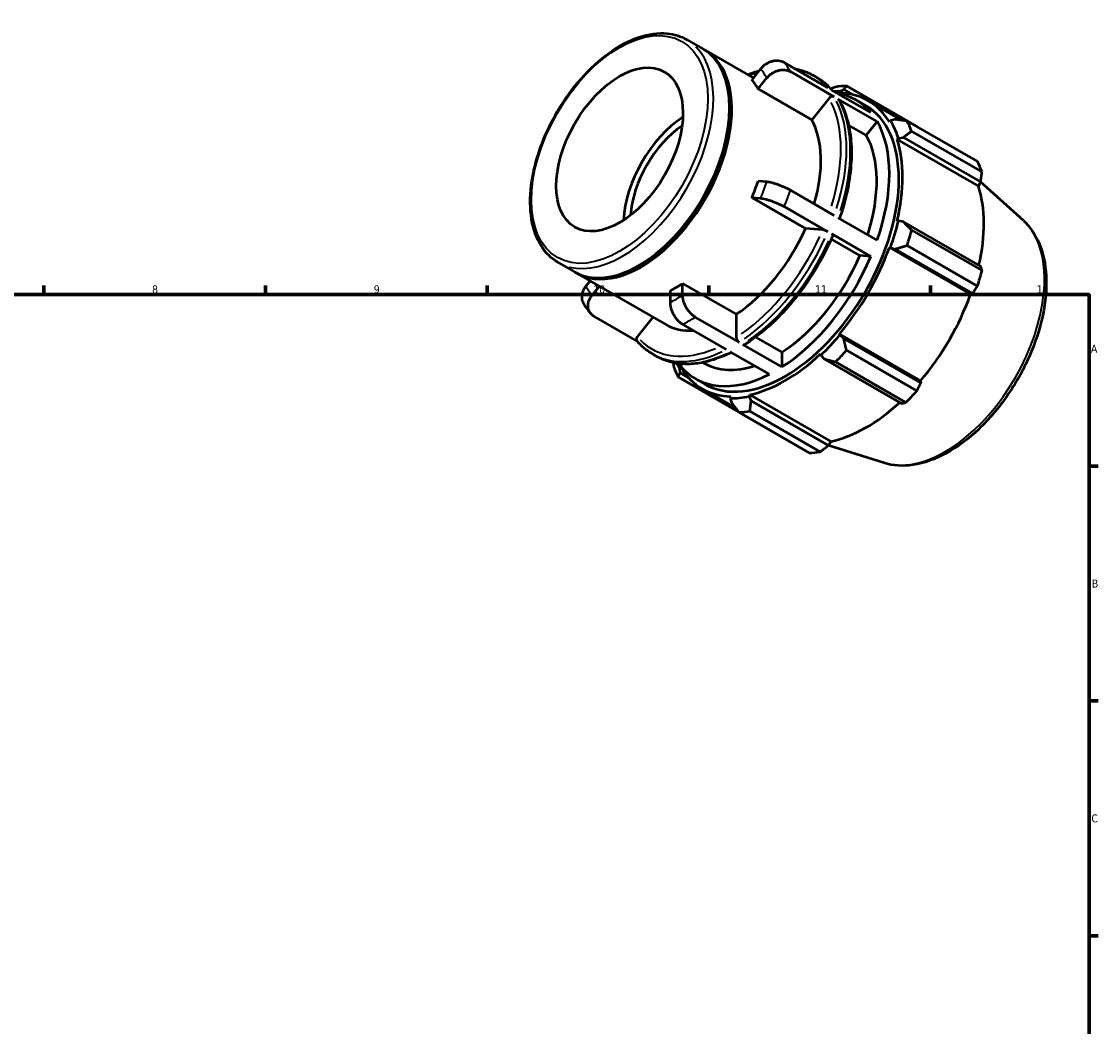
# Model space of a CAD drawing. Header units: millimetres. Extents: x 0 to 931, y 0 to 660.
# Tile 4 of 4: x 484 to 824, y 343 to 660. Entities that reach past the tile are written whole.
import ezdxf

# ---------------------------------------------------------------- set-up
doc = ezdxf.new("R2010")
doc.units = ezdxf.units.MM
for name, color, linetype, lineweight in [('Border (ISO)', 7, 'Continuous', 70), ('Visible (ISO)', 7, 'Continuous', 50), ('Visible Narrow (ISO)', 7, 'Continuous', 35)]:
    doc.layers.add(name, color=color, linetype=linetype, lineweight=lineweight)
doc.styles.add('Note Text (ISO)', font='tahoma.ttf')

# ---------------------------------------------------------------- blocks, each defined once
blk = doc.blocks.new('Borders Default Border')
at = {"layer": 'Border (ISO)'}
for p, q in [((490.58, 574), (490.58, 576.9)), ((560.67, 574), (560.67, 576.9)), ((630.75, 574), (630.75, 576.9)), ((700.83, 574), (700.83, 576.9)), ((770.92, 574), (770.92, 576.9)), ((821, 519.75), (823.9, 519.75)), ((821, 445.5), (823.9, 445.5)), ((821, 371.25), (823.9, 371.25))]:
    blk.add_line(p, q, dxfattribs=at)
at = {"layer": 'Border (ISO)', "flags": 128}
blk.add_lwpolyline([(20, 20), (20, 574), (821, 574), (821, 20), (20, 20)], dxfattribs=at)
at = {"layer": 'Border (ISO)', "color": 232, "true_color": 0xca0064, "char_height": 2.5, "attachment_point": 7, "style": 'Note Text (ISO)'}
for s, insert in [('8', (524.81, 574.34)), ('9', (594.88, 574.35)), ('10', (664.29, 574.35)), ('11', (734.37, 574.4)), ('12', (804.46, 574.4)), ('A', (821.59, 555.62)), ('B', (821.89, 481.37)), ('C', (821.73, 407.08))]:
    blk.add_mtext(s, dxfattribs=dict(at, insert=insert))

msp = doc.modelspace()

# ---------------------------------------------------------------- linework, layer by layer
at = {"layer": 'Visible (ISO)'}
for p, q in [((693.787, 654.61), (698.907, 651.662)), ((699.614, 651.255), (714.873, 642.467)), ((738.463, 639.352), (724.623, 647.322)), ((717.162, 645.313), (714.388, 641.864)), ((740.46, 636.502), (726.621, 644.472)), ((716.386, 639.014), (719.16, 642.463)), ((733.746, 643.335), (734.954, 642.639)), ((733.329, 629.257), (716.386, 639.014)), ((752.024, 631.543), (739.671, 638.656)), ((742.078, 637.722), (742.262, 638.238)), ((742.262, 638.238), (743.43, 638.809)), ((743.43, 638.809), (746.222, 637.202)), ((766.588, 627.134), (744.334, 639.949)), ((738.796, 636.054), (733.329, 629.257)), ((754.021, 628.693), (741.668, 635.806)), ((747.307, 635.525), (750.297, 633.804)), ((751.143, 635.272), (761.943, 629.053)), ((707.371, 632.567), (707.371, 632.974)), ((750.555, 624.383), (744.987, 627.59)), ((754.021, 628.693), (750.555, 624.383)), ((758.233, 628.97), (757.878, 628.552)), ((759.74, 629.344), (758.233, 628.97)), ((763.465, 628.846), (785.719, 616.031)), ((760.357, 623.061), (760.738, 623.42)), ((760.357, 623.061), (786.025, 608.28)), ((760.738, 623.42), (762.299, 623.676)), ((762.299, 623.676), (786.732, 609.606)), ((787.164, 612.831), (764.91, 625.646)), ((719.16, 609.582), (716.386, 609.837)), ((786.732, 609.606), (786.025, 608.28)), ((800.257, 597.371), (786.737, 609.641)), ((740.46, 598.994), (726.621, 606.964)), ((714.388, 604.686), (717.162, 604.432)), ((731.332, 594.929), (714.388, 604.686)), ((738.463, 593.844), (724.623, 601.813)), ((754.021, 591.185), (741.668, 598.299)), ((760.738, 597.306), (760.357, 597.226)), ((762.299, 597.007), (760.738, 597.306)), ((786.732, 582.937), (762.299, 597.007)), ((736.799, 594.428), (731.332, 594.929)), ((752.024, 586.034), (739.671, 593.148)), ((764.91, 594.364), (787.164, 581.549)), ((748.558, 586.352), (739.541, 591.544)), ((785.719, 576.685), (763.465, 589.5)), ((752.024, 586.034), (748.558, 586.352)), ((757.878, 588.881), (758.233, 588.871)), ((757.878, 588.881), (783.547, 574.099)), ((758.233, 588.871), (759.74, 588.393)), ((759.74, 588.393), (784.174, 574.323)), ((653.186, 584.105), (658.305, 581.157)), ((679.069, 583.42), (678.717, 583.216)), ((659.012, 580.749), (687.179, 564.529)), ((663.266, 578.3), (661.912, 576.615)), ((663.909, 573.766), (666.198, 576.611)), ((692.533, 573.809), (692.533, 577.512)), ((692.533, 577.512), (709.477, 567.755)), ((688.538, 575.211), (688.538, 571.508)), ((784.174, 574.323), (783.547, 574.099)), ((678.152, 559.258), (664.439, 567.155)), ((683.142, 566.854), (678.16, 560.66)), ((710.368, 558.911), (696.529, 566.881)), ((709.477, 567.755), (709.477, 560.456)), ((706.373, 556.611), (692.533, 564.58)), ((715.608, 560.521), (723.929, 555.729)), ((742.262, 561.21), (742.078, 561.513)), ((742.078, 561.513), (767.746, 546.732)), ((743.43, 560.143), (742.262, 561.21)), ((767.863, 546.072), (743.43, 560.143)), ((682.995, 555.203), (684.203, 554.507)), ((719.934, 548.801), (707.581, 555.915)), ((723.929, 551.102), (711.576, 558.215)), ((723.929, 555.729), (723.929, 551.102)), ((736.094, 555.202), (736.214, 554.831)), ((744.334, 556.364), (766.588, 543.549)), ((691.839, 551.377), (690.141, 552.355)), ((692.4, 552.074), (691.839, 551.377)), ((698.954, 552.533), (699.375, 552.29)), ((736.214, 554.831), (737.254, 553.628)), ((737.254, 553.628), (761.687, 539.558)), ((763.1, 539.87), (740.846, 552.685)), ((691.61, 550.506), (691.965, 550.923)), ((691.7, 549.211), (691.61, 550.506)), ((694.415, 547.648), (691.7, 549.211)), ((691.172, 547.869), (710.183, 536.92)), ((696.556, 547.394), (699.546, 545.672)), ((767.746, 546.732), (767.863, 546.072)), ((698.7, 544.203), (709.252, 538.126)), ((707.765, 541.754), (707.581, 541.238)), ((713.629, 541.824), (713.749, 542.334)), ((714.187, 540.345), (713.629, 541.824)), ((713.749, 542.334), (739.417, 527.553)), ((707.581, 541.238), (708.011, 539.746)), ((738.621, 526.275), (714.187, 540.345)), ((732.556, 523.951), (710.303, 536.766)), ((713.791, 537.104), (736.044, 524.289)), ((739.417, 527.553), (738.621, 526.275)), ((756.133, 520.748), (738.644, 526.312))]:
    msp.add_line(p, q, dxfattribs=at)
for centre, major_axis, start_param, end_param in [((678.606, 616.409), (20.301, 35.253), 3.1415927, 6.2831853), ((679.313, 616.002), (20.301, 35.253), 3.1242431, 6.3005348), ((690.536, 609.539), (20.301, 35.253), 5.9499518, 6.0889526), ((724.921, 589.738), (26.504, 46.024), 0.3034989, 0.3574833), ((727.318, 588.357), (28.195, 48.962), 0.3435016, 0.4380292), ((721.931, 591.46), (25.376, 44.066), 6.0750364, 6.4913342), ((724.921, 589.738), (26.222, 45.535), 5.975819, 6.5866842), ((724.921, 589.738), (25.376, 44.066), 3.1415927, 6.2831853), ((693.809, 607.654), (14.137, 24.549), 0.8441376, 2.2974551), ((678.959, 616.206), (-20.051, -34.819), 0.7873317, 2.354261), ((693.809, 607.654), (12.576, 21.838), 0.8659575, 2.2756352), ((707.479, 599.782), (20.301, 35.253), 5.1106382, 5.9499518), ((721.931, 591.46), (25.376, 44.066), 5.0278388, 5.963868), ((724.921, 589.738), (26.504, 46.024), 5.8012861, 5.975819), ((727.318, 588.357), (28.195, 48.962), 5.8412887, 5.9358163), ((721.931, 591.46), (22.556, 39.17), 5.0689191, 5.9569114), ((724.921, 589.738), (26.222, 45.535), 5.1904208, 5.8012861), ((749.572, 575.542), (28.195, 48.962), 5.8412887, 5.9358163), ((690.536, 609.539), (20.301, 35.253), 4.9027543, 5.041755), ((750.59, 574.956), (-26.222, -45.535), 2.0656152, 2.6596934), ((724.921, 589.738), (-26.504, -46.024), 1.8742952, 2.0488282), ((707.479, 599.782), (-20.301, -35.253), 0.8529648, 1.7611616), ((727.318, 588.357), (28.195, 48.962), 5.0558906, 5.1504181), ((721.931, 591.46), (-22.556, -39.17), 0.8460052, 1.7681212), ((721.931, 591.46), (-25.376, -44.066), 0.8390486, 1.7750778), ((724.921, 589.738), (26.222, 45.535), 4.4050227, 5.0158879), ((749.572, 575.542), (-28.195, -48.962), 1.9142979, 2.0088255), ((690.536, 609.539), (20.301, 35.253), 3.8555567, 3.9945575), ((750.59, 574.956), (-26.222, -45.535), 1.26343, 1.8742952), ((707.479, 599.782), (-20.301, -35.253), 0, 0.3674877), ((724.921, 589.738), (-26.504, -46.024), 1.0888971, 1.26343), ((724.921, 589.738), (26.222, 45.535), 3.6196245, 4.2304897), ((727.318, 588.357), (28.195, 48.962), 4.2704924, 4.36502), ((724.921, 589.738), (-26.504, -46.024), 5.925702, 5.975819), ((721.931, 591.46), (-22.556, -39.17), 0, 0.5736797), ((727.318, 588.357), (-28.195, -48.962), 5.8412887, 5.9358163), ((721.931, 591.46), (-25.376, -44.066), 6.0750364, 7.0110656), ((724.921, 589.738), (-26.222, -45.535), 5.975819, 6.5866842), ((724.921, 589.738), (-26.504, -46.024), 0.3034989, 0.4780318), ((749.572, 575.542), (-28.195, -48.962), 1.1288997, 1.2234273), ((750.59, 574.956), (-26.222, -45.535), 0.4780318, 1.0719493), ((727.318, 588.357), (-28.195, -48.962), 0.3435016, 0.4380292), ((749.572, 575.542), (-28.195, -48.962), 0.3435016, 0.4380292)]:
    msp.add_ellipse(centre, major_axis=major_axis, ratio=0.5780931, start_param=start_param, end_param=end_param, dxfattribs=at)
msp.add_ellipse((672.595, 619.87), major_axis=(14.137, 24.549), ratio=0.5780931, dxfattribs=at)
for points, knots in [([(653.186, 584.105), (651.01, 585.358), (649.171, 587.184), (646.303, 591.814), (645.303, 594.649), (644.243, 601.084), (644.214, 604.71), (645.151, 612.333), (646.12, 616.33), (648.946, 624.281), (650.8, 628.233), (655.205, 635.705), (657.754, 639.223), (663.301, 645.482), (666.299, 648.221), (672.461, 652.639), (675.625, 654.316), (681.808, 656.399), (684.829, 656.812), (689.856, 656.323), (691.939, 655.674), (693.787, 654.61)], [3.9250571, 3.9250571, 3.9250571, 3.9250571, 4.2267461, 4.2267461, 4.5400638, 4.5400638, 4.8641396, 4.8641396, 5.1892636, 5.1892636, 5.5135147, 5.5135147, 5.8374164, 5.8374164, 6.1617486, 6.1617486, 6.4869411, 6.4869411, 6.8104659, 6.8104659, 7.0666498, 7.0666498, 7.0666498, 7.0666498]), ([(724.623, 647.322), (724.377, 647.464), (724.087, 647.592), (723.469, 647.783), (723.141, 647.845), (722.522, 647.903), (722.174, 647.906), (721.468, 647.842), (721.11, 647.774), (720.459, 647.599), (720.106, 647.475), (719.419, 647.165), (719.086, 646.979), (718.502, 646.596), (718.197, 646.364), (717.634, 645.856), (717.376, 645.579), (717.162, 645.313)], [0, 0, 0, 0, 0.10453738, 0.10453738, 0.20907476, 0.20907476, 0.31369492, 0.31369492, 0.41831509, 0.41831509, 0.5230485, 0.5230485, 0.62778191, 0.62778191, 0.73263345, 0.73263345, 0.83748499, 0.83748499, 0.83748499, 0.83748499]), ([(713.061, 643.511), (713.703, 643.77), (714.344, 644.008), (715.564, 644.422), (716.143, 644.602), (716.721, 644.764)], [0.14776543, 0.14776543, 0.14776543, 0.14776543, 0.20146103, 0.20146103, 0.25043689, 0.25043689, 0.25043689, 0.25043689]), ([(719.16, 642.463), (719.374, 642.729), (719.632, 643.006), (720.195, 643.514), (720.499, 643.747), (721.084, 644.129), (721.417, 644.315), (722.103, 644.625), (722.457, 644.749), (723.108, 644.924), (723.466, 644.992), (724.172, 645.056), (724.52, 645.054), (725.139, 644.995), (725.466, 644.933), (726.084, 644.742), (726.374, 644.614), (726.621, 644.472)], [-0.83748499, -0.83748499, -0.83748499, -0.83748499, -0.73263345, -0.73263345, -0.62778191, -0.62778191, -0.5230485, -0.5230485, -0.41831509, -0.41831509, -0.31369492, -0.31369492, -0.20907476, -0.20907476, -0.10453738, -0.10453738, 0, 0, 0, 0]), ([(727.808, 645.488), (728.415, 645.378), (729.011, 645.24), (731.059, 644.664), (732.45, 644.081), (733.746, 643.335)], [0.57987319, 0.57987319, 0.57987319, 0.57987319, 0.6379636, 0.6379636, 0.78346445, 0.78346445, 0.78346445, 0.78346445]), ([(734.954, 642.639), (735.325, 642.425), (735.688, 642.199), (736.398, 641.719), (736.745, 641.466), (737.422, 640.934), (737.752, 640.655), (738.394, 640.074), (738.706, 639.771), (739.279, 639.174), (739.541, 638.884), (739.797, 638.584)], [0.78346445, 0.78346445, 0.78346445, 0.78346445, 0.8250832, 0.8250832, 0.86670195, 0.86670195, 0.9083207, 0.9083207, 0.94993945, 0.94993945, 0.98705572, 0.98705572, 0.98705572, 0.98705572]), ([(740.46, 636.502), (740.35, 636.565), (740.199, 636.612), (739.923, 636.638), (739.749, 636.623), (739.459, 636.545), (739.29, 636.468), (739.03, 636.298), (738.892, 636.173), (738.796, 636.054)], [0, 0, 0, 0, 0.04662694, 0.04662694, 0.09329073, 0.09329073, 0.14000033, 0.14000033, 0.18674987, 0.18674987, 0.18674987, 0.18674987]), ([(741.963, 635.516), (741.959, 635.523), (741.955, 635.53), (741.885, 635.641), (741.778, 635.743), (741.668, 635.806)], [-0.04971252, -0.04971252, -0.04971252, -0.04971252, -0.046626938, -0.046626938, 0, 0, 0, 0]), ([(741.963, 635.516), (743.007, 633.73), (743.848, 631.733), (745.112, 627.395), (745.534, 625.054), (745.956, 620.106), (745.956, 617.5), (745.539, 612.107), (745.122, 609.321), (743.898, 603.701), (743.097, 600.87), (742.115, 598.041)], [1.10290025, 1.10290025, 1.10290025, 1.10290025, 1.28997031, 1.28997031, 1.47704038, 1.47704038, 1.66411044, 1.66411044, 1.85118051, 1.85118051, 2.03552546, 2.03552546, 2.03552546, 2.03552546]), ([(726.621, 606.964), (726.374, 607.106), (726.084, 607.263), (725.466, 607.575), (725.139, 607.729), (724.52, 608.007), (724.172, 608.155), (723.466, 608.436), (723.108, 608.569), (722.457, 608.797), (722.103, 608.914), (721.417, 609.121), (721.084, 609.213), (720.499, 609.358), (720.195, 609.425), (719.632, 609.527), (719.374, 609.563), (719.16, 609.582)], [0, 0, 0, 0, 0.10453738, 0.10453738, 0.20907476, 0.20907476, 0.31369492, 0.31369492, 0.41831509, 0.41831509, 0.5230485, 0.5230485, 0.62778191, 0.62778191, 0.73263345, 0.73263345, 0.83748499, 0.83748499, 0.83748499, 0.83748499]), ([(717.162, 604.432), (717.376, 604.412), (717.634, 604.377), (718.197, 604.274), (718.502, 604.207), (719.086, 604.062), (719.419, 603.971), (720.106, 603.763), (720.459, 603.647), (721.11, 603.418), (721.468, 603.285), (722.174, 603.004), (722.522, 602.856), (723.141, 602.579), (723.469, 602.424), (724.087, 602.112), (724.377, 601.955), (724.623, 601.813)], [-0.83748499, -0.83748499, -0.83748499, -0.83748499, -0.73263345, -0.73263345, -0.62778191, -0.62778191, -0.5230485, -0.5230485, -0.41831509, -0.41831509, -0.31369492, -0.31369492, -0.20907476, -0.20907476, -0.10453738, -0.10453738, 0, 0, 0, 0]), ([(800.257, 597.371), (802.353, 595.469), (804.011, 593.036), (806.493, 587.184), (807.227, 583.688), (807.638, 575.985), (807.26, 571.746), (805.424, 563.068), (803.966, 558.63), (800.14, 549.999), (797.778, 545.808), (792.377, 538.063), (789.34, 534.509), (782.855, 528.379), (779.406, 525.807), (772.392, 521.944), (768.823, 520.652), (762.139, 519.654), (759.001, 519.835), (756.133, 520.748)], [0.9087145, 0.9087145, 0.9087145, 0.9087145, 1.1953678, 1.1953678, 1.5110771, 1.5110771, 1.8423802, 1.8423802, 2.173558, 2.173558, 2.5029963, 2.5029963, 2.8323437, 2.8323437, 3.1633068, 3.1633068, 3.4949842, 3.4949842, 3.799807, 3.799807, 3.799807, 3.799807]), ([(740.073, 592.762), (738.857, 589.915), (737.468, 587.101), (734.39, 581.636), (732.702, 578.984), (729.083, 573.931), (727.152, 571.53), (723.112, 567.061), (721.003, 564.993), (716.676, 561.261), (714.458, 559.597), (712.221, 558.164)], [2.15055581, 2.15055581, 2.15055581, 2.15055581, 2.33756005, 2.33756005, 2.52456429, 2.52456429, 2.71156853, 2.71156853, 2.89857277, 2.89857277, 3.08557701, 3.08557701, 3.08557701, 3.08557701]), ([(738.463, 593.844), (738.353, 593.907), (738.201, 593.984), (737.925, 594.107), (737.752, 594.176), (737.461, 594.278), (737.293, 594.329), (737.032, 594.394), (736.894, 594.419), (736.799, 594.428)], [0, 0, 0, 0, 0.04662694, 0.04662694, 0.09329073, 0.09329073, 0.14000033, 0.14000033, 0.18674987, 0.18674987, 0.18674987, 0.18674987]), ([(740.072, 592.762), (740.077, 592.775), (740.079, 592.79), (740.064, 592.845), (740.018, 592.902), (739.888, 593.012), (739.781, 593.085), (739.671, 593.148)], [-0.11236762, -0.11236762, -0.11236762, -0.11236762, -0.09329073, -0.09329073, -0.04662694, -0.04662694, 0, 0, 0, 0]), ([(661.912, 576.615), (661.698, 576.349), (661.488, 576.045), (661.136, 575.415), (660.992, 575.09), (660.786, 574.49), (660.704, 574.159), (660.615, 573.505), (660.608, 573.181), (660.654, 572.604), (660.712, 572.298), (660.887, 571.758), (660.996, 571.52), (661.118, 571.309)], [-0.83748499, -0.83748499, -0.83748499, -0.83748499, -0.73263345, -0.73263345, -0.62778191, -0.62778191, -0.5230485, -0.5230485, -0.41831509, -0.41831509, -0.31369492, -0.31369492, -0.22317127, -0.22317127, -0.22317127, -0.22317127]), ([(664.439, 567.155), (664.192, 567.297), (663.944, 567.478), (663.508, 567.895), (663.32, 568.13), (663.028, 568.596), (662.898, 568.869), (662.709, 569.448), (662.652, 569.754), (662.606, 570.331), (662.612, 570.655), (662.701, 571.309), (662.783, 571.64), (662.99, 572.24), (663.133, 572.565), (663.486, 573.195), (663.695, 573.499), (663.909, 573.766)], [0, 0, 0, 0, 0.10453738, 0.10453738, 0.20907476, 0.20907476, 0.31369492, 0.31369492, 0.41831509, 0.41831509, 0.5230485, 0.5230485, 0.62778191, 0.62778191, 0.73263345, 0.73263345, 0.83748499, 0.83748499, 0.83748499, 0.83748499]), ([(696.529, 566.881), (696.282, 567.023), (696.013, 567.206), (695.486, 567.631), (695.228, 567.872), (694.773, 568.353), (694.533, 568.636), (694.086, 569.239), (693.879, 569.559), (693.53, 570.163), (693.357, 570.504), (693.058, 571.193), (692.932, 571.543), (692.743, 572.18), (692.663, 572.525), (692.558, 573.197), (692.533, 573.523), (692.533, 573.809)], [0, 0, 0, 0, 0.10453738, 0.10453738, 0.20907476, 0.20907476, 0.31369492, 0.31369492, 0.41831509, 0.41831509, 0.5230485, 0.5230485, 0.62778191, 0.62778191, 0.73263345, 0.73263345, 0.83748499, 0.83748499, 0.83748499, 0.83748499]), ([(661.118, 571.309), (661.257, 571.072), (661.398, 570.838), (661.689, 570.375), (661.838, 570.146), (662.143, 569.695), (662.299, 569.472), (662.619, 569.032), (662.782, 568.815), (663.115, 568.388), (663.286, 568.178), (663.46, 567.971)], [2.03827427, 2.03827427, 2.03827427, 2.03827427, 2.06066485, 2.06066485, 2.08305542, 2.08305542, 2.105446, 2.105446, 2.12783658, 2.12783658, 2.15022715, 2.15022715, 2.15022715, 2.15022715]), ([(688.538, 571.508), (688.538, 571.222), (688.563, 570.896), (688.668, 570.224), (688.748, 569.879), (688.937, 569.242), (689.063, 568.893), (689.362, 568.203), (689.535, 567.863), (689.884, 567.258), (690.091, 566.938), (690.538, 566.335), (690.778, 566.052), (691.233, 565.572), (691.491, 565.33), (692.018, 564.905), (692.287, 564.722), (692.533, 564.58)], [-0.83748499, -0.83748499, -0.83748499, -0.83748499, -0.73263345, -0.73263345, -0.62778191, -0.62778191, -0.5230485, -0.5230485, -0.41831509, -0.41831509, -0.31369492, -0.31369492, -0.20907476, -0.20907476, -0.10453738, -0.10453738, 0, 0, 0, 0]), ([(678.16, 560.66), (678.065, 560.541), (677.978, 560.387), (677.886, 560.119), (677.864, 559.958), (677.885, 559.701), (677.931, 559.559), (678.014, 559.426), (678.036, 559.397), (678.06, 559.368)], [-0.18674987, -0.18674987, -0.18674987, -0.18674987, -0.14000033, -0.14000033, -0.09329073, -0.09329073, -0.04662694, -0.04662694, -0.03346948, -0.03346948, -0.03346948, -0.03346948]), ([(682.995, 555.203), (682.624, 555.417), (682.261, 555.644), (681.551, 556.124), (681.204, 556.377), (680.527, 556.908), (680.197, 557.187), (679.555, 557.768), (679.243, 558.072), (678.637, 558.702), (678.344, 559.029), (678.06, 559.368)], [3.92505711, 3.92505711, 3.92505711, 3.92505711, 3.96667586, 3.96667586, 4.0082946, 4.0082946, 4.04991335, 4.04991335, 4.0915321, 4.0915321, 4.13315085, 4.13315085, 4.13315085, 4.13315085]), ([(709.477, 560.456), (709.477, 560.329), (709.503, 560.164), (709.587, 559.88), (709.66, 559.711), (709.816, 559.441), (709.926, 559.293), (710.129, 559.079), (710.258, 558.974), (710.368, 558.911)], [-0.18674987, -0.18674987, -0.18674987, -0.18674987, -0.14000033, -0.14000033, -0.09329073, -0.09329073, -0.04662694, -0.04662694, 0, 0, 0, 0]), ([(707.933, 555.712), (706.271, 554.877), (704.611, 554.176), (701.238, 553.03), (699.528, 552.6), (696.175, 552.071), (694.533, 551.972), (691.354, 552.113), (689.818, 552.354), (686.89, 553.178), (685.499, 553.761), (684.203, 554.507)], [3.20471421, 3.20471421, 3.20471421, 3.20471421, 3.34305368, 3.34305368, 3.48855454, 3.48855454, 3.6340554, 3.6340554, 3.77955625, 3.77955625, 3.92505711, 3.92505711, 3.92505711, 3.92505711]), ([(711.576, 558.215), (711.686, 558.152), (711.815, 558.107), (712.018, 558.088), (712.128, 558.11), (712.211, 558.158), (712.216, 558.161), (712.221, 558.164)], [0, 0, 0, 0, 0.046626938, 0.046626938, 0.093290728, 0.093290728, 0.096403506, 0.096403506, 0.096403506, 0.096403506])]:
    msp.add_open_spline(points, degree=3, knots=knots, dxfattribs=at)
for points, weights in [([(740.846, 639.61), (740.109, 639.329), (739.388, 639.049)], [1.01196857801, 1.01065110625, 1.00920411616]), ([(743.43, 638.809), (743.857, 639.376), (744.334, 639.949)], [1.00456914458, 1.00867386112, 1.01196857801]), ([(763.465, 628.846), (761.549, 629.109), (759.74, 629.344)], [1.01196857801, 1.00867386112, 1.00456914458]), ([(766.654, 627.01), (766.621, 627.072), (766.588, 627.134)], [1.0001130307, 1.00005755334, 1]), ([(762.299, 623.676), (763.562, 624.65), (764.91, 625.646)], [1.00456914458, 1.00867386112, 1.01196857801]), ([(786.732, 609.606), (786.949, 611.182), (787.164, 612.831)], [1.00146645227, 1.0011416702, 1]), ([(764.91, 594.364), (763.562, 595.722), (762.299, 597.007)], [1.01196857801, 1.00867386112, 1.00456914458]), ([(759.74, 588.393), (761.549, 588.944), (763.465, 589.5)], [1.00456914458, 1.00867386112, 1.01196857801]), ([(787.164, 581.549), (786.949, 582.254), (786.732, 582.937)], [1, 1.0011416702, 1.00146645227]), ([(784.174, 574.323), (784.936, 575.476), (785.719, 576.685)], [1.00146645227, 1.0011416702, 1]), ([(744.334, 556.364), (743.857, 558.301), (743.43, 560.143)], [1.01196857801, 1.00867386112, 1.00456914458]), ([(689.504, 552.481), (689.612, 551.782), (689.727, 551.069)], [1.00945155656, 1.01076418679, 1.01196857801]), ([(737.254, 553.628), (738.998, 553.175), (740.846, 552.685)], [1.00456914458, 1.00867386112, 1.01196857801]), ([(691.172, 547.869), (691.426, 548.563), (691.7, 549.211)], [1.01196857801, 1.00867386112, 1.00456914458]), ([(766.588, 543.549), (767.244, 544.833), (767.863, 546.072)], [1, 1.0011416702, 1.00146645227]), ([(708.011, 539.746), (709.118, 538.296), (710.303, 536.766)], [1.00456914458, 1.00867386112, 1.01196857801]), ([(713.791, 537.104), (713.977, 538.767), (714.187, 540.345)], [1.01196857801, 1.00867386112, 1.00456914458]), ([(761.687, 539.558), (762.385, 539.707), (763.1, 539.87)], [1.00146645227, 1.0011416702, 1]), ([(736.044, 524.289), (737.364, 525.299), (738.621, 526.275)], [1, 1.0011416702, 1.00146645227])]:
    msp.add_rational_spline(points, weights, degree=2, dxfattribs=at)
at = {"layer": 'Visible Narrow (ISO)'}
msp.add_ellipse((672.595, 619.87), major_axis=(19.672, 34.161), ratio=0.5780931, dxfattribs=at)
for centre, major_axis, start_param, end_param in [((673.486, 619.357), (-20.301, -35.253), 0.1570796, 2.984513), ((694.531, 607.239), (25.376, 44.066), 5.9694265, 6.069478), ((707.479, 599.782), (24.747, 42.974), 0.5372524, 0.6050479), ((690.536, 609.539), (22.556, 39.17), 5.9631655, 6.0757389), ((708.37, 599.269), (25.376, 44.066), 6.0854438, 6.2727779), ((709.579, 598.573), (25.376, 44.066), 6.0854438, 6.2727779), ((707.479, 599.782), (24.747, 42.974), 5.0824577, 5.9161386), ((708.37, 599.269), (25.376, 44.066), 5.0746403, 5.9170666), ((709.579, 598.573), (25.376, 44.066), 5.0746403, 5.9170666), ((690.536, 609.539), (-22.556, -39.17), 1.7743753, 1.8869487), ((694.531, 607.239), (25.376, 44.066), 4.9222289, 5.0222804), ((775.407, 560.665), (22.236, 38.614), 3.4113974, 6.0133806), ((707.479, 599.782), (-24.747, -42.974), 0.8871225, 1.7270039), ((708.37, 599.269), (25.376, 44.066), 4.0274427, 4.869869), ((709.579, 598.573), (-25.376, -44.066), 0.8858501, 1.7282764), ((690.536, 609.539), (-22.556, -39.17), 5.9631655, 6.0757389), ((690.536, 609.539), (-22.556, -39.17), 0.7271778, 0.8397511), ((694.531, 607.239), (25.376, 44.066), 3.8750314, 3.9750829), ((707.479, 599.782), (-24.747, -42.974), 6.1217315, 6.9367955), ((708.37, 599.269), (-25.376, -44.066), 0.036394, 0.6914863), ((709.579, 598.573), (-25.376, -44.066), 0.036394, 0.6914863)]:
    msp.add_ellipse(centre, major_axis=major_axis, ratio=0.5780931, start_param=start_param, end_param=end_param, dxfattribs=at)

# ---------------------------------------------------------------- block references
msp.add_blockref('Borders Default Border', (0, 0))

doc.saveas('drawing.dxf')
